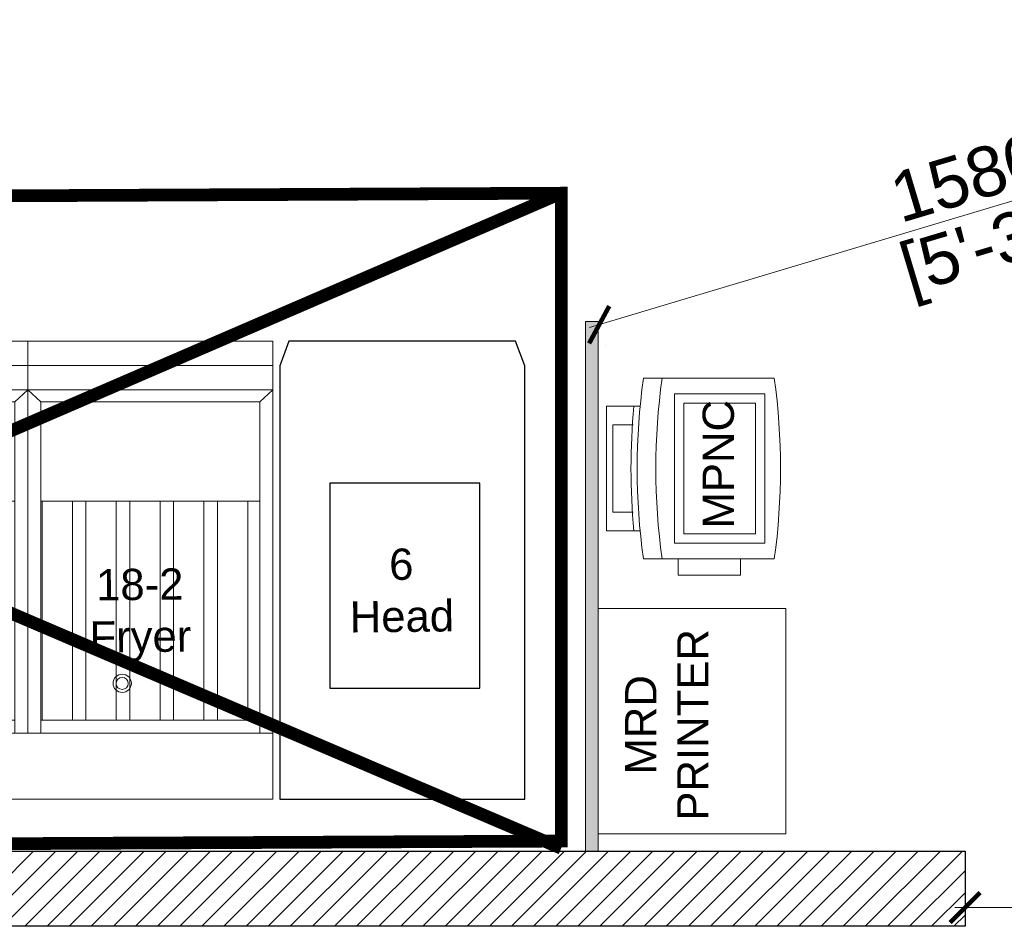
# Model space of a CAD drawing. Header units: millimetres. Extents: x -39166 to 36719, y -31650 to 11510.
# Tile 26 of 38: x 1944 to 3912, y 4164 to 5977. Entities that reach past the tile are written whole.
import ezdxf

# ---------------------------------------------------------------- set-up
doc = ezdxf.new("R2010")
doc.units = ezdxf.units.MM
doc.header["$LTSCALE"] = 500
doc.header["$MEASUREMENT"] = 0
doc.header["$PDMODE"] = 35
doc.header["$PDSIZE"] = -9
doc.linetypes.add('DASHED2', pattern=[0.375, 0.25, -0.125])
doc.linetypes.add('DOT2', pattern=[0.125, 0, -0.125])
for name, color, linetype, lineweight in [('02_EQUIPMENT', 124, 'Continuous', 0), ('02_EQUIPMENT-NON VEG', 1, 'Continuous', 0), ('02_EQUIPMENT-TEXT', 7, 'Continuous', 0), ('boh partition', 7, 'Continuous', 5), ('DIM', 7, 'Continuous', 9), ('TEXT-1', 7, 'Continuous', 5)]:
    doc.layers.add(name, color=color, linetype=linetype, lineweight=lineweight)
doc.layers.add('F-FLOORING', color=7, linetype='Continuous')
doc.layers.add('NON VEG HOOD', color=1, linetype='Continuous')
doc.styles.add('DIM_04', font='arial.ttf', dxfattribs={"height": 4.5})
doc.styles.add('DIM_75', font='arial.ttf', dxfattribs={"height": 4.5})
doc.styles.get("Standard").update_dxf_attribs({"font": 'arial.ttf', "height": 100})
doc.dimstyles.new('FT-Mts', dxfattribs={"dimscale": 10, "dimtxt": 20, "dimasz": 6, "dimexe": 5, "dimexo": 5, "dimgap": 2, "dimtad": 0, "dimtoh": 1, "dimdec": 0, "dimzin": 9, "dimdsep": 46, "dimtxsty": 'Standard', "dimblk": 'ARCHTICK', "dimcen": 5, "dimdle": 2, "dimclrd": 256, "dimclre": 253, "dimclrt": 6, "dimadec": 0, "dimazin": 2, "dimtfac": 1, "dimtdec": 0, "dimtofl": 0, "dimtmove": 0, "dimatfit": 3, "dimfxl": 0, "dimtolj": 1, "dimtzin": 0, "dimlwd": -1, "dimlwe": 0, "dimarcsym": 0})

# ---------------------------------------------------------------- blocks, each defined once
blk = doc.blocks.new('DD')
at = {"layer": '02_EQUIPMENT'}
for p, q in [((52347.486, -26787.673), (52357.449, -26787.673)), ((52347.486, -26790.35), (52347.486, -26787.673)), ((52357.449, -26790.35), (52357.449, -26787.673)), ((52348.98, -26789.805), (52348.98, -26788.171)), ((52348.98, -26788.171), (52355.954, -26788.171)), ((52355.954, -26788.171), (52355.954, -26789.805)), ((52345.244, -26790.612), (52345.244, -26801.073)), ((52359.691, -26801.073), (52359.691, -26790.612)), ((52345.244, -26793.393), (52343.949, -26793.393)), ((52343.949, -26793.393), (52343.949, -26798.374)), ((52345.244, -26798.374), (52345.244, -26793.393)), ((52358.445, -26793.103), (52346.49, -26793.103)), ((52346.49, -26793.103), (52346.49, -26800.326)), ((52358.445, -26800.326), (52358.445, -26793.103)), ((52357.698, -26793.85), (52347.237, -26793.85)), ((52347.237, -26793.85), (52347.237, -26799.579)), ((52357.698, -26799.579), (52357.698, -26793.85)), ((52343.949, -26798.374), (52345.244, -26798.374)), ((52347.237, -26799.579), (52357.698, -26799.579)), ((52346.49, -26800.326), (52358.445, -26800.326))]:
    blk.add_line(p, q, dxfattribs=at)
for centre, radius, start, end in [((52352.467, -26842.731), 52.617, 82.10963, 97.89037), ((52352.467, -26842.731), 53.115, 84.61851, 95.38149), ((52352.467, -26844.225), 52.617, 82.10963, 97.89037), ((52352.467, -26748.955), 52.617, 262.10963, 277.89037)]:
    blk.add_arc(centre, radius, start, end, dxfattribs=at)
at = {"layer": '02_EQUIPMENT-TEXT', "insert": (52340.107, -26795.344), "char_height": 2.49999, "width": 25.01461, "attachment_point": 1}
blk.add_mtext('{\\W7.795803; }MPNC', dxfattribs=at)
blk = doc.blocks.new('C-032')
at = {"layer": '02_EQUIPMENT-NON VEG', "linetype": 'ByBlock'}
for p, q in [((0, -6), (40.25, -6)), ((0, -43.625), (0, -6)), ((40.25, -6), (40.25, -43.625)), ((0, -11.40625), (40.25, -11.40625)), ((1.0625, -11.40625), (1.0625, -38.625)), ((19.0625, -11.40625), (19.0625, -38.625)), ((20.125, -11.40625), (20.125, -43.625)), ((21.1875, -11.40625), (21.1875, -38.625)), ((39.1875, -11.40625), (39.1875, -38.625)), ((1.0625, -12.46875), (19.0625, -12.46875)), ((1.1625, -30.46875), (1.1625, -12.46875)), ((3.6625, -30.46875), (3.6625, -12.46875)), ((4.7625, -30.46875), (4.7625, -12.46875)), ((7.2625, -30.46875), (7.2625, -12.46875)), ((8.3625, -30.46875), (8.3625, -12.46875)), ((10.8625, -30.46875), (10.8625, -12.46875)), ((11.9625, -30.46875), (11.9625, -12.46875)), ((14.4625, -30.46875), (14.4625, -12.46875)), ((15.5625, -12.46875), (15.5625, -30.46875)), ((18.0625, -12.46875), (18.0625, -30.46875)), ((21.1875, -12.46875), (39.1875, -12.46875)), ((21.2875, -30.46875), (21.2875, -12.46875)), ((23.7875, -30.46875), (23.7875, -12.46875)), ((24.8875, -30.46875), (24.8875, -12.46875)), ((27.3875, -30.46875), (27.3875, -12.46875)), ((28.4875, -30.46875), (28.4875, -12.46875)), ((30.9875, -30.46875), (30.9875, -12.46875)), ((32.0875, -30.46875), (32.0875, -12.46875)), ((34.5875, -30.46875), (34.5875, -12.46875)), ((35.6875, -12.46875), (35.6875, -30.46875)), ((38.1875, -12.46875), (38.1875, -30.46875)), ((1.0625, -30.46875), (19.0625, -30.46875)), ((21.1875, -30.46875), (39.1875, -30.46875)), ((1.0625, -38.625), (0, -39.625)), ((19.0625, -38.625), (1.0625, -38.625)), ((19.0625, -38.625), (20.125, -39.625)), ((21.1875, -38.625), (20.125, -39.625)), ((39.1875, -38.625), (21.1875, -38.625)), ((39.1875, -38.625), (40.25, -39.625)), ((40.25, -39.625), (0, -39.625)), ((40.25, -41.625), (0, -41.625)), ((40.25, -43.625), (0, -43.625))]:
    blk.add_line(p, q, dxfattribs=at)
for centre, radius in [((7.75, -15.5), 0.75), ((7.75, -15.5), 0.5), ((27.875, -15.5), 0.75), ((27.875, -15.5), 0.5)]:
    blk.add_circle(centre, radius, dxfattribs=at)
blk = doc.blocks.new('_ArchTick')
at = {"color": 0, "linetype": 'ByBlock', "const_width": 0.15}
blk.add_lwpolyline([(-0.5, -0.5), (0.5, 0.5)], dxfattribs=at)
blk = doc.blocks.new('*D53')
at = {"layer": 'DEFPOINTS', "color": 0}
for p in [(3833.4, 4239.5), (4995.9, 4239.5), (4995.9, 4202)]:
    blk.add_point(p, dxfattribs=at)
at = {"layer": 'DIM'}
blk.add_line((3813.4, 4202), (5015.9, 4202), dxfattribs=at)
at = {"layer": 'DIM', "color": 253, "linetype": 'DOT2', "lineweight": 0}
for p, q in [((3833.4, 4189.5), (3833.4, 4152)), ((4995.9, 4189.5), (4995.9, 4152))]:
    blk.add_line(p, q, dxfattribs=at)
at = {"layer": 'DIM', "xscale": 60, "yscale": 60, "zscale": 60, "rotation": 180}
blk.add_blockref('_ArchTick', (3833.4, 4202), dxfattribs=at)
at = {"layer": 'DIM', "xscale": 60, "yscale": 60, "zscale": 60}
blk.add_blockref('_ArchTick', (4995.9, 4202), dxfattribs=at)
at = {"layer": 'DIM', "color": 0, "char_height": 100, "attachment_point": 5}
for s, insert in [('\\A1;1165', (4414.7, 4273.1)), ('\\A1;[3\'-11"]', (4414.7, 4117.9))]:
    blk.add_mtext(s, dxfattribs=dict(at, insert=insert))
blk = doc.blocks.new('*U89')
at = {"layer": 'boh partition'}
h = blk.add_hatch(color=256, dxfattribs=at)
h.dxf.hatch_style = 1
h.paths.add_polyline_path([(-21.8, 1340), (3.6, 1339.9), (0.8, 280.9), (-24.6, 281)])
blk.add_lwpolyline([(-21.8, 1340), (3.6, 1339.9), (0.8, 280.9), (-24.6, 281)], close=True, dxfattribs=at)
blk = doc.blocks.new('*D99')
at = {"layer": 'DEFPOINTS', "color": 0}
for p in [(4614.5, 5827), (4616.4, 5820.6), (3100.5, 5373.5)]:
    blk.add_point(p, dxfattribs=at)
at = {"layer": 'DIM'}
blk.add_line((3083.2, 5361.4), (4635.6, 5826.4), dxfattribs=at)
at = {"layer": 'DIM', "color": 253, "linetype": 'DOT2', "lineweight": 0}
for p, q in [((4628.8, 5779.1), (4630.8, 5772.7)), ((3114.8, 5325.6), (3116.7, 5319.2))]:
    blk.add_line(p, q, dxfattribs=at)
at = {"layer": 'DIM', "xscale": 60, "yscale": 60, "zscale": 60}
for p, rotation in [((4616.4, 5820.6), 16.67578242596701), ((3102.4, 5367.1), 196.675782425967)]:
    blk.add_blockref('_ArchTick', p, dxfattribs=dict(at, rotation=rotation))
at = {"layer": 'DIM', "color": 0, "char_height": 100, "attachment_point": 5, "rotation": 16.6758}
for s, insert in [('\\A1;1580', (3839, 5661.9)), ('\\A1;[5\'-3"]', (3883.5, 5513.3))]:
    blk.add_mtext(s, dxfattribs=dict(at, insert=insert))

msp = doc.modelspace()

# ---------------------------------------------------------------- hatches: boundary and pattern name
at = {"layer": 'TEXT-1', "ltscale": 0.05}
h = msp.add_hatch(dxfattribs=at)
h.set_pattern_fill('ANSI31', color=251, scale=250)
h.paths.add_polyline_path([(3220.92, 10677.01), (-2129.08, 10677.01), (-2129.08, 5339.51), (-766.58, 5339.51), (-766.58, -1672.99), (7783.42, -1672.99), (7783.42, 1702.01), (5945.92, 1702.01), (5945.92, 5652.01), (5170.92, 5652.01), (5170.92, 10677.01), (4120.92, 10677.01), (4120.92, 10527.01), (5020.92, 10527.01), (5020.92, 5502.01), (5795.92, 5502.01), (5795.92, 4227.01), (5795.92, 4077.01), (5795.92, 1552.01), (7633.42, 1552.01), (7633.42, -622.99), (7633.42, -772.99), (7633.42, -1522.99), (4583.42, -1522.99), (4583.42, -1672.99), (433.42, -1672.99), (433.42, -1522.99), (358.42, -1522.99), (-616.58, -1522.99), (-616.58, 889.51), (1292.91, 889.51), (1292.93, 1039.51), (-616.58, 1039.51), (-616.58, 4164.51), (3833.42, 4164.51), (3833.42, 4314.51), (-616.58, 4314.51), (-616.58, 5489.51), (-1979.08, 5489.51), (-1979.08, 7227.01), (-1979.08, 7377.01), (-1979.08, 10527.01), (-179.08, 10527.01), (-29.08, 10527.01), (3220.92, 10527.01)])

# ---------------------------------------------------------------- linework, layer by layer
for p, q in [((-616.58, 4314.51), (3833.42, 4314.51)), ((3833.42, 4314.51), (3833.42, 4164.51)), ((3833.42, 4164.51), (-616.58, 4164.51))]:
    msp.add_line(p, q)
at = {"ltscale": 0.05}
msp.add_circle((3119.5, 6013.5), 3640.23, dxfattribs=at)
at = {"layer": '02_EQUIPMENT'}
msp.add_lwpolyline([(3100.41, 4799.52), (3100.41, 4349.52), (3475.41, 4349.52), (3475.41, 4799.52)], close=True, dxfattribs=at)
at = {"layer": '02_EQUIPMENT-NON VEG', "lineweight": 25}
for points in [[(2953.58, 4418.94), (2953.58, 5284.77), (2935.48, 5334.51), (2482.51, 5334.51), (2464.41, 5284.77), (2464.42, 4418.94)], [(2563.89, 5050.59), (2563.89, 4640.54), (2863.89, 4640.54), (2863.89, 5050.59)]]:
    msp.add_lwpolyline(points, close=True, dxfattribs=at)
at = {"layer": 'NON VEG HOOD', "linetype": 'DASHED2', "lineweight": 0, "ltscale": 22, "const_width": 25.4}
for points in [[(-4.58, 4320.51), (3026.49, 5630.09)], [(-3.85, 5615.69), (3026.51, 4320.54)]]:
    msp.add_lwpolyline(points, dxfattribs=at)
msp.add_lwpolyline([(-3.85, 5615.69), (-3.84, 4320.5), (3026.51, 4334.91), (3026.49, 5630.09)], close=True, dxfattribs=at)
at = {"layer": 'TEXT-1', "ltscale": 0.05}
msp.add_lwpolyline([(-616.58, 4314.51), (3833.42, 4314.51), (3833.42, 4164.51), (-616.58, 4164.51)], dxfattribs=at)

# ---------------------------------------------------------------- block references
at = {"rotation": 0.1521783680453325}
msp.add_blockref('*U89', (3100.38, 4033.56), dxfattribs=at)
at = {"layer": '02_EQUIPMENT-NON VEG', "color": 2, "lineweight": 25, "xscale": -24.33410146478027, "yscale": 24.33410146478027, "zscale": 24.33410146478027, "rotation": 180.0002972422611}
msp.add_blockref('C-032', (1470.96, 4272.93), dxfattribs=at)
at = {"layer": 'F-FLOORING', "xscale": 25, "yscale": 25, "zscale": 25, "rotation": 89.99999999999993}
msp.add_blockref('DD', (-666574.51, -1303732.11), dxfattribs=at)

# ---------------------------------------------------------------- texts
at = {"layer": '02_EQUIPMENT-TEXT', "char_height": 62.472, "width": 878.5961, "attachment_point": 2, "rotation": 0.67339, "style": 'DIM_75'}
for s, insert in [('6 \\PHead', (2706.53, 4919.55)), ('18-2 \\PFryer', (2183.92, 4879.29))]:
    msp.add_mtext(s, dxfattribs=dict(at, insert=insert))
at = {"layer": '02_EQUIPMENT-TEXT', "ltscale": 10, "insert": (3320.81, 4567.27), "char_height": 62.5, "width": 429.3227, "attachment_point": 8, "rotation": 90, "style": 'DIM_04'}
msp.add_mtext('\\pt187.5;MRD PRINTER', dxfattribs=at)

# ---------------------------------------------------------------- dimensions: what is measured, and where the dimension line sits
at = {"layer": 'DIM'}
dim = msp.add_aligned_dim(p1=(3100.4712, 5373.4949), p2=(4614.4953, 5827.0265), distance=-6.6701, dimstyle='FT-Mts', override={"dimtxt": 8, "dimtad": 1, "dimtoh": 0, "dimrnd": 5, "dimpost": '\\X', "dimclrt": 0, "dimfxl": 2}, dxfattribs=at)
dim.commit()
dim.dimension.update_dxf_attribs({"geometry": '*D99', "text_midpoint": (3859.3973, 5593.8712)})
dim = msp.add_linear_dim(base=(4995.91988131, 4202), p1=(3833.41988131, 4239.51287258), p2=(4995.91988131, 4239.51287258), dimstyle='FT-Mts', override={"dimtxt": 8, "dimtad": 1, "dimtoh": 0, "dimrnd": 5, "dimpost": '\\X', "dimclrt": 0, "dimfxl": 2}, dxfattribs=at)
dim.commit()
dim.dimension.update_dxf_attribs({"geometry": '*D53', "text_midpoint": (4414.66988131, 4202)})

doc.saveas('drawing.dxf')
